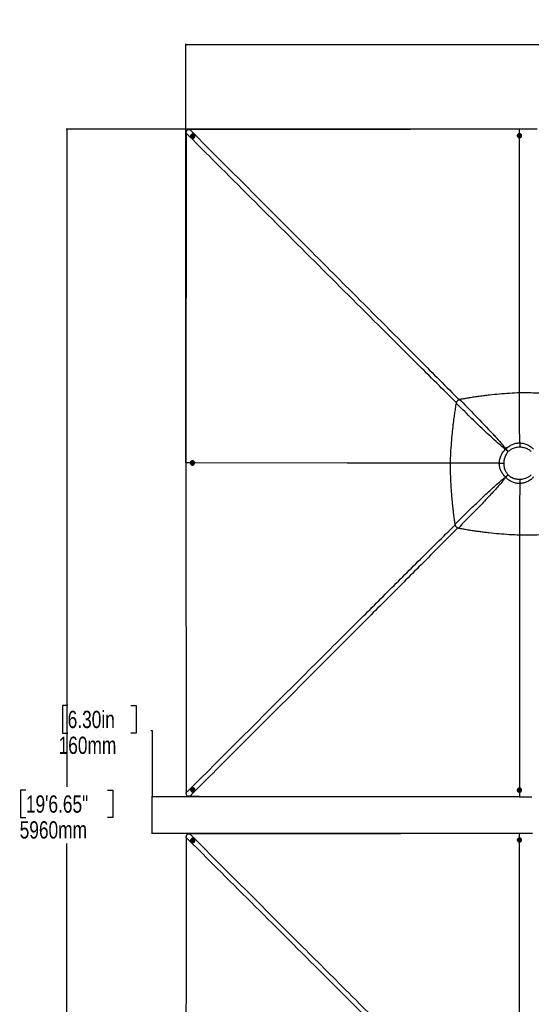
# Model space of a CAD drawing. Header units: millimetres. Extents: x 10 to 13239, y 20 to 10604.
# Tile 61 of 132: x 245 to 2469, y 6327 to 10604. Entities that reach past the tile are written whole.
import ezdxf

# ---------------------------------------------------------------- set-up
doc = ezdxf.new("R2010")
doc.units = ezdxf.units.MM
doc.layers.add('COMPONENT_GEOMETRY', color=7, linetype='Continuous')
doc.styles.add('SLDTEXTSTYLE0', font='TXT', dxfattribs={"width": 0.75})
doc.dimstyles.new('SLDDIMSTYLE0', dxfattribs={"dimtxt": 75, "dimasz": 3.302, "dimexe": 0, "dimexo": 0.0625, "dimgap": 18.75, "dimtad": 0, "dimtih": 1, "dimtoh": 1, "dimdec": 0, "dimrnd": 1e-09, "dimzin": 12, "dimdsep": 46, "dimtxsty": 'SLDTEXTSTYLE0', "dimsah": 1, "dimcen": 0.09, "dimadec": 0, "dimazin": 3, "dimtfac": 1, "dimtdec": 0, "dimtofl": 0, "dimtmove": 0, "dimatfit": 3, "dimfxl": 1, "dimfrac": 2, "dimtolj": 1, "dimtzin": 12, "dimarcsym": 0})
doc.dimstyles.new('SLDDIMSTYLE1', dxfattribs={"dimtxt": 75, "dimasz": 3.302, "dimexe": 0, "dimexo": 0.0625, "dimgap": 18.75, "dimtad": 0, "dimtih": 1, "dimtoh": 1, "dimdec": 1, "dimrnd": 1e-09, "dimzin": 12, "dimdsep": 46, "dimtxsty": 'SLDTEXTSTYLE0', "dimsah": 1, "dimcen": 0.09, "dimadec": 0, "dimazin": 3, "dimtfac": 1, "dimtdec": 1, "dimtofl": 0, "dimtmove": 0, "dimatfit": 3, "dimfxl": 1, "dimfrac": 2, "dimtolj": 1, "dimtzin": 12, "dimarcsym": 0})

# ---------------------------------------------------------------- blocks, each defined once
blk = doc.blocks.new('_D')
at = {"layer": 'COMPONENT_GEOMETRY', "color": 7}
for p, q in [((3769.6, 10604.5), (3746.7, 10604.5)), ((3746.7, 10604.5), (3746.7, 10485.4)), ((4125.1, 10604.5), (4148, 10604.5)), ((4148, 10604.5), (4148, 10485.4)), ((967.3, 8679.9), (967.3, 10499.6)), ((967.3, 10496.4), (3710.5, 10496.4)), ((3746.7, 10485.4), (3769.6, 10485.4)), ((4148, 10485.4), (4125.1, 10485.4)), ((6927.4, 10496.4), (4184.2, 10496.4)), ((6927.4, 8679.9), (6927.4, 10499.6))]:
    blk.add_line(p, q, dxfattribs=at)
for points in [[(967.3, 10496.4), (970.6, 10495.9), (970.6, 10496.9)], [(6927.4, 10496.4), (6924.1, 10496.9), (6924.1, 10495.9)]]:
    blk.add_solid(points, dxfattribs=at)
at = {"layer": 'COMPONENT_GEOMETRY', "color": 7, "char_height": 75, "attachment_point": 1, "style": 'SLDTEXTSTYLE0'}
for s, insert in [('19\'6.65"', (3769.6, 10582.1)), ('5960mm', (3742.8, 10469.9))]:
    blk.add_mtext(s, dxfattribs=dict(at, insert=insert))
blk = doc.blocks.new('_D_1')
at = {"layer": 'COMPONENT_GEOMETRY', "color": 7}
for p, q in [((2416.1, 10128.7), (446.7, 10128.7)), ((449.9, 10128.7), (449.9, 7271.9)), ((272.2, 7256.7), (249.3, 7256.7)), ((249.3, 7256.7), (249.3, 7137.6)), ((627.7, 7256.7), (650.5, 7256.7)), ((650.5, 7256.7), (650.5, 7137.6)), ((249.3, 7137.6), (272.2, 7137.6)), ((650.5, 7137.6), (627.7, 7137.6)), ((449.9, 4168.6), (449.9, 7025.4)), ((2416.1, 4168.6), (446.7, 4168.6))]:
    blk.add_line(p, q, dxfattribs=at)
for points in [[(449.9, 10128.7), (449.4, 10125.4), (450.4, 10125.4)], [(449.9, 4168.6), (450.4, 4171.9), (449.4, 4171.9)]]:
    blk.add_solid(points, dxfattribs=at)
at = {"layer": 'COMPONENT_GEOMETRY', "color": 7, "char_height": 75, "attachment_point": 1, "style": 'SLDTEXTSTYLE0'}
for s, insert in [('19\'6.65"', (272.2, 7234.3)), ('5960mm', (245.3, 7122.1))]:
    blk.add_mtext(s, dxfattribs=dict(at, insert=insert))
blk = doc.blocks.new('_D_2')
at = {"layer": 'COMPONENT_GEOMETRY', "color": 7}
for p, q in [((453.9, 7624.2), (431, 7624.2)), ((431, 7624.2), (431, 7505.2)), ((728.8, 7624.2), (751.6, 7624.2)), ((751.6, 7624.2), (751.6, 7505.2)), ((431, 7505.2), (453.9, 7505.2)), ((751.6, 7505.2), (728.8, 7505.2)), ((814.7, 7516.2), (821.1, 7516.2)), ((821.1, 7516.2), (821, 7228.6)), ((2416.1, 7228.6), (817.9, 7228.6)), ((821.1, 7068.6), (821, 7228.6)), ((2416.1, 7068.7), (817.9, 7068.6))]:
    blk.add_line(p, q, dxfattribs=at)
for points in [[(821, 7228.6), (820.5, 7225.3), (821.6, 7225.3)], [(821.1, 7068.6), (821.6, 7072), (820.5, 7072)]]:
    blk.add_solid(points, dxfattribs=at)
at = {"layer": 'COMPONENT_GEOMETRY', "color": 7, "char_height": 75, "attachment_point": 1, "style": 'SLDTEXTSTYLE0'}
for s, insert in [('6.30in', (453.9, 7601.9)), ('160mm', (414.5, 7489.6))]:
    blk.add_mtext(s, dxfattribs=dict(at, insert=insert))

msp = doc.modelspace()

# ---------------------------------------------------------------- linework, layer by layer
at = {"color": 7, "linetype": 'Continuous', "lineweight": 25}
for p, q in [((969.01, 10111.65), (969.07, 10116.3)), ((979.68, 10126.91), (984.33, 10126.98)), ((995.16, 10099.78), (996.48, 10100.9)), ((995.43, 10098.12), (995.16, 10099.78)), ((995.48, 10099.46), (995.16, 10099.78)), ((997.01, 10097.58), (995.43, 10098.12)), ((995.48, 10099.46), (996.14, 10100.02)), ((995.61, 10098.63), (995.48, 10099.46)), ((995.71, 10098.02), (995.61, 10098.63)), ((996.14, 10100.02), (996.8, 10100.58)), ((996.48, 10100.9), (998.06, 10100.37)), ((996.8, 10100.58), (996.48, 10100.9)), ((996.8, 10100.58), (997.59, 10100.32)), ((998.33, 10098.71), (997.01, 10097.58)), ((997.59, 10100.32), (998.1, 10100.14)), ((998.06, 10100.37), (998.33, 10098.71)), ((1000.67, 10102.04), (1000.59, 10102.12)), ((1004.31, 10104.97), (1003.95, 10105.33)), ((2407.96, 10100.4), (2407.96, 10099.75)), ((2412.62, 10100.53), (2412.61, 10100.38)), ((2415.64, 10101.57), (2416.63, 10102.89)), ((2416.38, 10100.13), (2415.64, 10101.57)), ((2415.83, 10101.21), (2416.13, 10101.62)), ((2416.13, 10101.62), (2416.62, 10102.28)), ((2418.11, 10100), (2416.38, 10100.13)), ((2416.62, 10102.28), (2416.63, 10102.89)), ((2416.62, 10102.28), (2417.49, 10102.21)), ((2416.63, 10102.89), (2418.35, 10102.76)), ((2417.36, 10108.87), (2417.34, 10128.66)), ((2417.35, 10128.66), (2417.34, 10128.66)), ((2417.49, 10102.21), (2418.35, 10102.15)), ((2419.09, 10101.31), (2418.11, 10100)), ((2418.35, 10102.76), (2419.09, 10101.31)), ((2418.35, 10102.15), (2418.35, 10102.76)), ((2418.35, 10102.15), (2418.72, 10101.43)), ((2418.72, 10101.43), (2418.91, 10101.07)), ((2422.11, 10100.35), (2422.11, 10100.5)), ((2426.76, 10099.69), (2426.76, 10100.34)), ((990.66, 10092.03), (991.02, 10091.67)), ((993.87, 10095.4), (993.95, 10095.32)), ((2418.19, 8983.5), (2418.19, 8983.5)), ((2358.58, 8739.26), (2356.85, 8737.53)), ((2368.01, 8728.08), (2368.18, 8728.25)), ((2418.45, 8766.03), (2418.45, 8766.03)), ((996.24, 8688.02), (995.59, 8688.02)), ((987.11, 8678.63), (967.33, 8678.64)), ((967.33, 8678.64), (967.33, 8678.64)), ((993.1, 8677.88), (993.23, 8679.6)), ((994.41, 8676.89), (993.1, 8677.88)), ((993.71, 8677.88), (993.1, 8677.88)), ((993.23, 8679.6), (994.67, 8680.34)), ((993.84, 8679.61), (993.23, 8679.6)), ((993.71, 8677.88), (993.78, 8678.74)), ((994.37, 8677.39), (993.71, 8677.88)), ((993.78, 8678.74), (993.84, 8679.61)), ((993.84, 8679.61), (994.56, 8679.98)), ((994.78, 8677.08), (994.37, 8677.39)), ((995.85, 8677.63), (994.41, 8676.89)), ((994.56, 8679.98), (994.92, 8680.16)), ((994.67, 8680.34), (995.98, 8679.36)), ((995.6, 8683.37), (995.45, 8683.37)), ((995.48, 8673.87), (995.63, 8673.87)), ((995.65, 8669.22), (996.3, 8669.22)), ((995.98, 8679.36), (995.85, 8677.63)), ((2329.93, 8677.7), (2329.93, 8677.7)), ((2357.56, 8617.49), (2358.18, 8616.88)), ((2368.02, 8627.03), (2367.96, 8627.09)), ((2418.48, 8589.69), (2418.48, 8589.68)), ((2418.19, 8366.29), (2418.17, 8366.28)), ((2418.19, 8366.28), (2418.19, 8366.29)), ((969.06, 7241.01), (969, 7245.65)), ((984.31, 7230.34), (979.68, 7230.4)), ((990.97, 7265.57), (990.62, 7265.21)), ((993.92, 7261.94), (993.85, 7261.86)), ((995.08, 7257.77), (995.62, 7259.35)), ((995.4, 7258.09), (995.08, 7257.77)), ((996.2, 7256.45), (995.08, 7257.77)), ((995.4, 7258.09), (995.67, 7258.88)), ((995.96, 7257.43), (995.4, 7258.09)), ((995.62, 7259.35), (997.28, 7259.62)), ((995.67, 7258.88), (995.84, 7259.39)), ((996.52, 7256.78), (995.96, 7257.43)), ((996.52, 7256.78), (996.2, 7256.45)), ((997.87, 7256.72), (996.2, 7256.45)), ((997.36, 7256.91), (996.52, 7256.78)), ((997.28, 7259.62), (998.4, 7258.3)), ((997.96, 7257.01), (997.36, 7256.91)), ((998.4, 7258.3), (997.87, 7256.72)), ((1000.61, 7255.19), (1000.68, 7255.27)), ((1003.99, 7252), (1004.35, 7252.36)), ((2407.96, 7257.5), (2407.96, 7256.85)), ((2412.61, 7256.86), (2412.61, 7256.71)), ((2415.64, 7255.92), (2416.63, 7257.23)), ((2416.38, 7254.48), (2415.64, 7255.92)), ((2416.01, 7255.82), (2415.83, 7256.17)), ((2416.38, 7255.1), (2416.01, 7255.82)), ((2416.38, 7255.1), (2416.38, 7254.48)), ((2417.24, 7255.03), (2416.38, 7255.1)), ((2418.11, 7254.35), (2416.38, 7254.48)), ((2416.63, 7257.23), (2418.35, 7257.1)), ((2418.1, 7254.97), (2417.24, 7255.03)), ((2418.6, 7255.62), (2418.1, 7254.97)), ((2418.1, 7254.97), (2418.11, 7254.35)), ((2419.09, 7255.66), (2418.11, 7254.35)), ((2418.35, 7257.1), (2419.09, 7255.66)), ((2418.9, 7256.03), (2418.6, 7255.62)), ((2422.11, 7256.74), (2422.11, 7256.89)), ((2426.76, 7256.91), (2426.76, 7257.55)), ((2417.36, 7228.62), (2417.34, 7228.62)), ((979.67, 7066.89), (984.29, 7066.95)), ((2417.36, 7048.9), (2417.34, 7068.67)), ((969, 7051.65), (969.06, 7056.27)), ((990.62, 7032.08), (990.97, 7031.71)), ((993.85, 7035.42), (993.92, 7035.34)), ((995.16, 7039.79), (996.47, 7040.91)), ((995.42, 7038.13), (995.16, 7039.79)), ((995.48, 7039.46), (995.16, 7039.79)), ((997.01, 7037.59), (995.42, 7038.13)), ((995.48, 7039.46), (996.13, 7040.02)), ((995.61, 7038.63), (995.48, 7039.46)), ((995.71, 7038.03), (995.61, 7038.63)), ((996.13, 7040.02), (996.79, 7040.59)), ((996.47, 7040.91), (998.06, 7040.38)), ((996.79, 7040.59), (996.47, 7040.91)), ((996.79, 7040.59), (997.58, 7040.32)), ((998.32, 7038.72), (997.01, 7037.59)), ((997.58, 7040.32), (998.09, 7040.15)), ((998.06, 7040.38), (998.32, 7038.72)), ((1000.68, 7042.02), (1000.61, 7042.1)), ((1004.35, 7044.92), (1003.99, 7045.29)), ((2407.96, 7040.44), (2407.96, 7039.78)), ((2412.61, 7040.57), (2412.61, 7040.42)), ((2415.64, 7041.62), (2416.62, 7042.93)), ((2416.38, 7040.18), (2415.64, 7041.62)), ((2415.83, 7041.26), (2416.13, 7041.66)), ((2416.13, 7041.66), (2416.62, 7042.32)), ((2418.11, 7040.05), (2416.38, 7040.18)), ((2416.62, 7042.93), (2418.35, 7042.8)), ((2416.62, 7042.32), (2416.62, 7042.93)), ((2416.62, 7042.32), (2417.48, 7042.25)), ((2417.48, 7042.25), (2418.35, 7042.19)), ((2419.09, 7041.36), (2418.11, 7040.05)), ((2418.35, 7042.8), (2419.09, 7041.36)), ((2418.35, 7042.19), (2418.35, 7042.8)), ((2418.35, 7042.19), (2418.72, 7041.47)), ((2418.72, 7041.47), (2418.9, 7041.11)), ((2422.11, 7040.39), (2422.11, 7040.54)), ((2426.76, 7039.73), (2426.76, 7040.38))]:
    msp.add_line(p, q, dxfattribs=at)
at = {"color": 8, "linetype": 'Continuous', "lineweight": 25}
msp.add_line((2417.36, 7248.38), (2417.34, 7228.62), dxfattribs=at)
at = {"color": 7, "linetype": 'Continuous', "lineweight": 25, "flags": 128}
for points in [[(969.01, 10111.65), (968.96, 10071.13), (968.92, 10029.11), (968.87, 9987.08), (968.82, 9945.06), (968.77, 9903.04), (968.73, 9861.01), (968.68, 9818.99), (968.63, 9776.96), (968.58, 9734.94), (968.53, 9692.91), (968.48, 9650.89), (968.44, 9608.87), (968.34, 9524.82), (968.29, 9482.79), (968.24, 9440.77), (968.19, 9398.74), (968.18, 9388.24), (968.15, 9358.03), (968.11, 9327.83), (968.07, 9297.62), (968, 9237.21), (967.97, 9207.01), (967.9, 9146.6), (967.86, 9116.39), (967.79, 9055.98), (967.75, 9025.78), (967.68, 8965.37), (967.61, 8904.96), (967.33, 8678.64)], [(2417.34, 10128.66), (2406.84, 10128.65), (2364.81, 10128.6), (2322.79, 10128.54), (2280.76, 10128.49), (2196.72, 10128.39), (2154.69, 10128.34), (2112.67, 10128.29), (2070.64, 10128.24), (2028.62, 10128.19), (1986.59, 10128.14), (1944.57, 10128.09), (1902.55, 10128.04), (1860.52, 10127.99), (1818.5, 10127.94), (1776.47, 10127.89), (1734.45, 10127.84), (1692.43, 10127.79), (1650.4, 10127.74), (1608.38, 10127.69), (1566.35, 10127.64), (1524.33, 10127.59), (1482.3, 10127.54), (1398.26, 10127.45), (1356.23, 10127.4), (1314.21, 10127.35), (1272.18, 10127.3), (1230.16, 10127.26), (1188.14, 10127.21), (1146.11, 10127.16), (1104.09, 10127.11), (1062.06, 10127.06), (1023.2, 10127.02), (984.33, 10126.98)], [(1002.26, 10106.64), (1000.65, 10107.39), (998.92, 10107.8), (997.12, 10107.86), (995.33, 10107.57), (993.61, 10106.94), (992.04, 10105.99), (990.67, 10104.75), (989.55, 10103.29), (988.74, 10101.65), (988.25, 10099.89), (988.11, 10098.09), (988.32, 10096.31), (988.88, 10094.62), (989.76, 10093.09), (990.94, 10091.77), (992.35, 10090.72), (993.96, 10089.97), (995.7, 10089.56), (997.49, 10089.5), (999.29, 10089.79), (1001, 10090.42), (1002.57, 10091.37), (1003.94, 10092.6), (1005.06, 10094.07), (1005.88, 10095.71), (1006.37, 10097.47), (1006.51, 10099.27), (1006.29, 10101.05), (1005.73, 10102.74), (1004.85, 10104.27), (1003.68, 10105.59), (1002.26, 10106.64)], [(994.3, 10102.23), (993.43, 10101.27), (992.85, 10100.13), (992.59, 10098.88), (992.68, 10097.62), (993.1, 10096.44), (993.83, 10095.44), (994.81, 10094.69), (995.97, 10094.23), (997.22, 10094.11), (998.48, 10094.34), (999.64, 10094.89), (1000.62, 10095.73), (1001.35, 10096.8), (1001.78, 10098.01), (1001.87, 10099.27), (1001.61, 10100.5), (1001.03, 10101.6), (1000.17, 10102.49), (999.09, 10103.1), (997.87, 10103.39), (996.6, 10103.33), (995.38, 10102.94), (994.3, 10102.23)], [(995.28, 10100.98), (994.7, 10100.26), (994.43, 10099.38), (994.52, 10098.48), (994.94, 10097.7), (995.64, 10097.15), (996.5, 10096.92), (997.41, 10097.05), (998.21, 10097.5), (998.79, 10098.23), (999.06, 10099.1), (998.97, 10100), (998.55, 10100.79), (997.85, 10101.33), (996.98, 10101.56), (996.08, 10101.44), (995.28, 10100.98)], [(2426.43, 10102.66), (2425.77, 10104.24), (2424.79, 10105.68), (2423.52, 10106.91), (2422.01, 10107.89), (2420.33, 10108.58), (2418.53, 10108.95), (2416.69, 10109), (2414.88, 10108.71), (2413.15, 10108.11), (2411.6, 10107.2), (2410.26, 10106.04), (2409.19, 10104.65), (2408.44, 10103.1), (2408.04, 10101.45), (2407.99, 10099.75), (2408.3, 10098.08), (2408.96, 10096.5), (2409.94, 10095.06), (2411.21, 10093.83), (2412.71, 10092.85), (2414.4, 10092.16), (2416.2, 10091.79), (2418.04, 10091.74), (2419.85, 10092.02), (2421.57, 10092.63), (2423.13, 10093.54), (2424.47, 10094.7), (2425.53, 10096.09), (2426.28, 10097.63), (2426.69, 10099.29), (2426.74, 10100.98), (2426.43, 10102.66)], [(2417.75, 10104.88), (2416.46, 10104.81), (2415.23, 10104.43), (2414.17, 10103.75), (2413.34, 10102.84), (2412.81, 10101.75), (2412.62, 10100.58), (2412.78, 10099.39), (2413.28, 10098.3), (2414.08, 10097.36), (2415.13, 10096.66), (2416.34, 10096.25), (2417.63, 10096.15), (2418.9, 10096.38), (2420.05, 10096.91), (2421.01, 10097.71), (2421.7, 10098.72), (2422.06, 10099.87), (2422.08, 10101.06), (2421.75, 10102.21), (2421.09, 10103.23), (2420.15, 10104.06), (2419.01, 10104.62), (2417.75, 10104.88)], [(2417.56, 10103.62), (2416.64, 10103.53), (2415.83, 10103.11), (2415.25, 10102.44), (2415, 10101.62), (2415.11, 10100.78), (2415.56, 10100.03), (2416.28, 10099.5), (2417.18, 10099.27), (2418.1, 10099.36), (2418.91, 10099.78), (2419.48, 10100.45), (2419.74, 10101.27), (2419.63, 10102.11), (2419.18, 10102.86), (2418.45, 10103.39), (2417.56, 10103.62)], [(2495.1, 10128.57), (2417.35, 10128.66)], [(2418.15, 8983.5), (2418.13, 8999.52), (2417.84, 9426.93), (2417.37, 10085.91), (2417.37, 10091.19)], [(2368.01, 8728.08), (2366.6, 8729.28), (2365.18, 8730.48), (2363.77, 8731.67), (2362.37, 8732.86), (2360.97, 8734.04), (2359.58, 8735.21), (2358.21, 8736.38), (2356.85, 8737.53)], [(2358.58, 8739.26), (2359.75, 8737.92), (2360.93, 8736.57), (2362.13, 8735.2), (2363.33, 8733.82), (2364.54, 8732.44), (2365.75, 8731.04), (2366.96, 8729.65), (2368.18, 8728.25)], [(993.33, 8687.69), (991.75, 8687.03), (990.31, 8686.05), (989.08, 8684.78), (988.1, 8683.28), (987.41, 8681.6), (987.03, 8679.8), (986.99, 8677.96), (987.27, 8676.14), (987.88, 8674.42), (988.78, 8672.86), (989.95, 8671.52), (991.33, 8670.46), (992.88, 8669.71), (994.54, 8669.3), (996.23, 8669.25), (997.9, 8669.55), (999.49, 8670.21), (1000.92, 8671.19), (1002.15, 8672.46), (1003.13, 8673.96), (1003.83, 8675.65), (1004.2, 8677.44), (1004.25, 8679.28), (1003.96, 8681.1), (1003.35, 8682.82), (1002.45, 8684.38), (1001.28, 8685.72), (999.9, 8686.79), (998.35, 8687.54), (996.7, 8687.95), (995, 8688), (993.33, 8687.69)], [(996.33, 8669.22), (996.92, 8669.25), (998.59, 8669.56), (1000.17, 8670.21), (1001.61, 8671.2), (1002.84, 8672.46), (1003.82, 8673.97), (1004.51, 8675.65), (1004.88, 8677.44), (1004.93, 8679.29), (1004.64, 8681.1), (1004.04, 8682.82), (1003.13, 8684.38), (1001.97, 8685.72), (1000.58, 8686.79), (999.04, 8687.54), (997.38, 8687.95), (996.27, 8688.02)], [(991.11, 8679.01), (991.18, 8677.72), (991.56, 8676.49), (992.23, 8675.43), (993.15, 8674.6), (994.23, 8674.07), (995.41, 8673.87), (996.59, 8674.03), (997.69, 8674.53), (998.62, 8675.33), (999.32, 8676.38), (999.74, 8677.59), (999.83, 8678.88), (999.61, 8680.15), (999.07, 8681.31), (998.27, 8682.26), (997.26, 8682.95), (996.12, 8683.32), (994.93, 8683.34), (993.78, 8683), (992.75, 8682.35), (991.93, 8681.41), (991.37, 8680.27), (991.11, 8679.01)], [(992.36, 8678.81), (992.46, 8677.89), (992.87, 8677.08), (993.54, 8676.51), (994.36, 8676.25), (995.21, 8676.36), (995.96, 8676.81), (996.49, 8677.53), (996.72, 8678.42), (996.62, 8679.34), (996.21, 8680.15), (995.54, 8680.73), (994.72, 8680.99), (993.87, 8680.88), (993.13, 8680.43), (992.6, 8679.7), (992.36, 8678.81)], [(2115.95, 8677.84), (1669.1, 8678.15), (1010.13, 8678.61), (1004.86, 8678.62)], [(2357.56, 8617.49), (2358.83, 8618.66), (2360.11, 8619.84), (2361.41, 8621.03), (2362.71, 8622.23), (2364.01, 8623.44), (2365.33, 8624.65), (2366.64, 8625.87), (2367.96, 8627.09)], [(2368.02, 8627.03), (2366.77, 8625.74), (2365.53, 8624.45), (2364.28, 8623.17), (2363.05, 8621.89), (2361.82, 8620.62), (2360.59, 8619.36), (2359.38, 8618.11), (2358.18, 8616.88)], [(984.31, 7230.34), (993.33, 7230.33), (1003.84, 7230.32), (1024.85, 7230.29), (1066.87, 7230.24), (1108.9, 7230.2), (1150.92, 7230.15), (1192.95, 7230.1), (1234.97, 7230.05), (1277, 7230), (1319.02, 7229.95), (1361.05, 7229.9), (1403.07, 7229.85), (1445.09, 7229.8), (1487.12, 7229.75), (1571.17, 7229.65), (1613.19, 7229.6), (1655.22, 7229.55), (1697.24, 7229.5), (1707.75, 7229.49), (1737.95, 7229.45), (1768.16, 7229.42), (1798.36, 7229.38), (1858.77, 7229.31), (1888.98, 7229.27), (1949.39, 7229.2), (1979.59, 7229.16), (2040, 7229.09), (2070.21, 7229.05), (2130.62, 7228.98), (2191.03, 7228.9), (2417.34, 7228.62)], [(989.34, 7263.56), (988.6, 7261.95), (988.18, 7260.22), (988.12, 7258.42), (988.41, 7256.63), (989.05, 7254.92), (990, 7253.34), (991.23, 7251.97), (992.69, 7250.86), (994.34, 7250.04), (996.09, 7249.55), (997.9, 7249.41), (999.67, 7249.62), (1001.36, 7250.18), (1002.9, 7251.06), (1004.21, 7252.23), (1005.27, 7253.65), (1006.01, 7255.25), (1006.42, 7256.99), (1006.49, 7258.79), (1006.19, 7260.58), (1005.56, 7262.29), (1004.61, 7263.86), (1003.38, 7265.23), (1001.91, 7266.35), (1000.27, 7267.17), (998.52, 7267.66), (996.71, 7267.8), (994.93, 7267.59), (993.24, 7267.03), (991.71, 7266.15), (990.39, 7264.98), (989.34, 7263.56)], [(993.75, 7255.6), (994.71, 7254.73), (995.86, 7254.15), (997.11, 7253.89), (998.37, 7253.97), (999.54, 7254.4), (1000.54, 7255.12), (1001.3, 7256.1), (1001.75, 7257.26), (1001.87, 7258.52), (1001.65, 7259.77), (1001.09, 7260.93), (1000.25, 7261.92), (999.19, 7262.65), (997.98, 7263.07), (996.71, 7263.16), (995.48, 7262.91), (994.39, 7262.33), (993.5, 7261.46), (992.89, 7260.38), (992.6, 7259.17), (992.65, 7257.9), (993.05, 7256.68), (993.75, 7255.6)], [(995, 7256.57), (995.72, 7255.99), (996.6, 7255.72), (997.5, 7255.81), (998.28, 7256.23), (998.83, 7256.93), (999.06, 7257.79), (998.94, 7258.69), (998.48, 7259.5), (997.76, 7260.08), (996.88, 7260.34), (995.98, 7260.26), (995.2, 7259.84), (994.65, 7259.14), (994.42, 7258.27), (994.54, 7257.37), (995, 7256.57)], [(2426.76, 7257.59), (2426.74, 7258.18), (2426.43, 7259.85), (2425.77, 7261.43), (2424.79, 7262.86), (2423.52, 7264.09), (2422.02, 7265.07), (2420.34, 7265.76), (2418.54, 7266.14), (2416.7, 7266.18), (2414.88, 7265.9), (2413.16, 7265.29), (2411.6, 7264.39), (2410.26, 7263.23), (2409.2, 7261.84), (2408.44, 7260.3), (2408.03, 7258.64), (2407.96, 7257.53)], [(2408.29, 7254.59), (2408.95, 7253.01), (2409.93, 7251.58), (2411.2, 7250.35), (2412.7, 7249.37), (2414.39, 7248.68), (2416.18, 7248.3), (2418.02, 7248.26), (2419.84, 7248.54), (2421.56, 7249.15), (2423.12, 7250.05), (2424.46, 7251.21), (2425.53, 7252.6), (2426.28, 7254.14), (2426.69, 7255.8), (2426.74, 7257.49), (2426.43, 7259.16), (2425.77, 7260.74), (2424.79, 7262.18), (2423.52, 7263.41), (2422.02, 7264.38), (2420.34, 7265.08), (2418.54, 7265.45), (2416.7, 7265.5), (2414.88, 7265.21), (2413.16, 7264.61), (2411.6, 7263.7), (2410.26, 7262.54), (2409.2, 7261.15), (2408.45, 7259.61), (2408.04, 7257.96), (2407.99, 7256.26), (2408.29, 7254.59)], [(2416.97, 7252.37), (2418.26, 7252.44), (2419.49, 7252.82), (2420.56, 7253.5), (2421.39, 7254.41), (2421.92, 7255.49), (2422.11, 7256.67), (2421.95, 7257.85), (2421.45, 7258.95), (2420.65, 7259.88), (2419.61, 7260.58), (2418.39, 7260.99), (2417.1, 7261.09), (2415.83, 7260.86), (2414.68, 7260.33), (2413.72, 7259.53), (2413.03, 7258.52), (2412.67, 7257.38), (2412.65, 7256.19), (2412.98, 7255.04), (2413.64, 7254.02), (2414.57, 7253.19), (2415.71, 7252.63), (2416.97, 7252.37)], [(2417.17, 7253.62), (2418.09, 7253.72), (2418.9, 7254.13), (2419.48, 7254.8), (2419.73, 7255.62), (2419.63, 7256.46), (2419.18, 7257.21), (2418.45, 7257.74), (2417.56, 7257.97), (2416.64, 7257.87), (2415.83, 7257.46), (2415.25, 7256.79), (2415, 7255.97), (2415.1, 7255.13), (2415.55, 7254.38), (2416.28, 7253.85), (2417.17, 7253.62)], [(2417.36, 7228.62), (2428.07, 7228.62), (2470.9, 7228.65)], [(2417.34, 7068.67), (2406.84, 7068.66), (2364.82, 7068.61), (2322.79, 7068.55), (2280.77, 7068.5), (2196.72, 7068.4), (2154.7, 7068.35), (2112.67, 7068.29), (2070.65, 7068.24), (2028.63, 7068.19), (1986.6, 7068.14), (1944.58, 7068.09), (1902.56, 7068.04), (1860.53, 7067.99), (1818.51, 7067.94), (1776.48, 7067.88), (1734.46, 7067.83), (1692.44, 7067.78), (1650.41, 7067.73), (1608.39, 7067.68), (1566.37, 7067.63), (1524.34, 7067.58), (1482.32, 7067.53), (1398.27, 7067.43), (1356.25, 7067.38), (1314.22, 7067.34), (1272.2, 7067.29), (1230.18, 7067.24), (1188.15, 7067.19), (1146.13, 7067.14), (1104.1, 7067.09), (1062.08, 7067.04), (1023.18, 7067), (984.29, 7066.95)], [(2474.69, 7068.64), (2417.36, 7068.67)], [(969, 7051.65), (968.98, 7041.15), (968.94, 6999.12), (968.89, 6957.1), (968.84, 6915.08), (968.79, 6873.05), (968.75, 6831.03), (968.7, 6789), (968.65, 6746.98), (968.6, 6704.96), (968.56, 6662.93), (968.51, 6620.91), (968.46, 6578.89), (968.41, 6536.86), (968.36, 6494.84), (968.32, 6452.82), (968.27, 6410.79), (968.22, 6368.77), (968.12, 6284.72)], [(1002.26, 7046.64), (1000.65, 7047.39), (998.91, 7047.8), (997.12, 7047.86), (995.33, 7047.56), (993.61, 7046.93), (992.04, 7045.98), (990.67, 7044.75), (989.55, 7043.28), (988.73, 7041.64), (988.25, 7039.89), (988.11, 7038.08), (988.32, 7036.31), (988.88, 7034.62), (989.76, 7033.09), (990.93, 7031.77), (992.35, 7030.72), (993.96, 7029.97), (995.69, 7029.56), (997.49, 7029.5), (999.28, 7029.8), (1001, 7030.43), (1002.57, 7031.38), (1003.94, 7032.61), (1005.06, 7034.08), (1005.87, 7035.72), (1006.36, 7037.47), (1006.5, 7039.28), (1006.29, 7041.06), (1005.73, 7042.74), (1004.85, 7044.27), (1003.68, 7045.59), (1002.26, 7046.64)], [(994.3, 7042.23), (993.43, 7041.27), (992.85, 7040.12), (992.59, 7038.87), (992.67, 7037.62), (993.1, 7036.44), (993.83, 7035.44), (994.81, 7034.69), (995.97, 7034.23), (997.22, 7034.12), (998.48, 7034.34), (999.64, 7034.9), (1000.62, 7035.74), (1001.35, 7036.8), (1001.78, 7038.01), (1001.86, 7039.28), (1001.61, 7040.5), (1001.03, 7041.6), (1000.16, 7042.49), (999.08, 7043.1), (997.86, 7043.39), (996.6, 7043.33), (995.38, 7042.94), (994.3, 7042.23)], [(995.28, 7040.99), (994.7, 7040.27), (994.43, 7039.39), (994.51, 7038.49), (994.94, 7037.71), (995.63, 7037.16), (996.5, 7036.93), (997.4, 7037.06), (998.21, 7037.51), (998.78, 7038.24), (999.05, 7039.11), (998.97, 7040.01), (998.55, 7040.79), (997.85, 7041.34), (996.98, 7041.57), (996.08, 7041.45), (995.28, 7040.99)], [(2426.43, 7042.69), (2425.77, 7044.27), (2424.78, 7045.71), (2423.52, 7046.94), (2422.01, 7047.92), (2420.33, 7048.61), (2418.53, 7048.98), (2416.69, 7049.03), (2414.87, 7048.74), (2413.15, 7048.14), (2411.59, 7047.23), (2410.26, 7046.07), (2409.19, 7044.69), (2408.44, 7043.14), (2408.03, 7041.49), (2407.99, 7039.79), (2408.3, 7038.12), (2408.96, 7036.54), (2409.94, 7035.11), (2411.21, 7033.88), (2412.71, 7032.9), (2414.4, 7032.21), (2416.19, 7031.83), (2418.03, 7031.79), (2419.85, 7032.07), (2421.57, 7032.68), (2423.13, 7033.58), (2424.47, 7034.75), (2425.53, 7036.13), (2426.28, 7037.68), (2426.69, 7039.33), (2426.74, 7041.02), (2426.43, 7042.69)], [(2417.75, 7044.91), (2416.46, 7044.85), (2415.23, 7044.46), (2414.16, 7043.79), (2413.34, 7042.88), (2412.81, 7041.79), (2412.61, 7040.62), (2412.77, 7039.44), (2413.27, 7038.34), (2414.08, 7037.41), (2415.12, 7036.71), (2416.34, 7036.29), (2417.63, 7036.2), (2418.9, 7036.42), (2420.05, 7036.96), (2421.01, 7037.76), (2421.69, 7038.76), (2422.06, 7039.91), (2422.08, 7041.1), (2421.74, 7042.24), (2421.08, 7043.27), (2420.15, 7044.09), (2419.01, 7044.65), (2417.75, 7044.91)], [(2417.56, 7043.67), (2416.64, 7043.57), (2415.83, 7043.15), (2415.25, 7042.49), (2415, 7041.67), (2415.1, 7040.82), (2415.56, 7040.08), (2416.28, 7039.55), (2417.17, 7039.31), (2418.09, 7039.41), (2418.9, 7039.83), (2419.48, 7040.49), (2419.73, 7041.31), (2419.63, 7042.16), (2419.18, 7042.9), (2418.45, 7043.43), (2417.56, 7043.67)], [(2418.07, 5934.62), (2418.02, 6017.41), (2417.79, 6367.87), (2417.52, 6794.76), (2417.37, 7031.24)]]:
    msp.add_lwpolyline(points, dxfattribs=at)
at = {"color": 8, "linetype": 'Continuous', "lineweight": 25, "flags": 128}
msp.add_lwpolyline([(2418.16, 8366.28), (2418.07, 8239.27), (2417.83, 7909.85), (2417.54, 7498.08), (2417.37, 7266.12)], dxfattribs=at)
at = {"color": 7, "linetype": 'Continuous', "lineweight": 25}
for centre, radius, start, end in [((997.45, 10098.54), 9.41, 226.89966, 43.10034), ((997.19, 10098.8), 4.75, 226.97967, 43.02033), ((997.12, 10098.86), 1.52, 130.14041, 188.59876), ((996.99, 10098.85), 1.4, 189.01573, 219.92703), ((997.12, 10098.89), 1.5, 71.9418, 131.03756), ((997.15, 10099.01), 1.38, 45.20155, 71.39686), ((2417.37, 10100.68), 4.76, 183.5553, 356.08272), ((2417.18, 10100.83), 1.32, 142.84748, 168.46746), ((2417.35, 10100.67), 1.55, 85.01965, 142.06031), ((2417.4, 10100.71), 1.5, 28.41626, 86.62515), ((2417.57, 10100.83), 1.29, 7.37787, 27.36995), ((995.32, 8678.61), 1.55, 175.03048, 232.03721), ((995.27, 8678.66), 1.5, 118.37071, 176.64231), ((995.16, 8678.44), 1.32, 232.88313, 258.62478), ((995.16, 8678.82), 1.3, 97.57617, 117.27076), ((995.31, 8678.62), 4.76, 273.91894, 86.44303), ((997.44, 7258.74), 9.41, 317.28, 133.43355), ((997.19, 7258.49), 4.75, 317.36328, 133.35282), ((997.09, 7258.42), 1.5, 161.91888, 221.06991), ((996.97, 7258.44), 1.38, 135.45355, 161.3989), ((997.13, 7258.42), 1.53, 220.14583, 278.55069), ((995.91, 7260.99), 4.33, 289.52586, 299.4305), ((2417.36, 7256.56), 4.76, 3.97052, 176.39044), ((2417.15, 7256.41), 1.29, 187.73413, 207.32914), ((2417.33, 7256.53), 1.5, 208.41306, 266.64861), ((2417.37, 7256.58), 1.55, 265.03145, 321.98833), ((2417.55, 7256.42), 1.31, 322.76334, 348.52337), ((997.44, 7038.54), 9.41, 226.56665, 42.7198), ((997.19, 7038.8), 4.75, 226.64625, 42.63765), ((997.12, 7038.86), 1.52, 130.13803, 188.5812), ((996.99, 7038.85), 1.4, 189.03157, 219.61762), ((997.12, 7038.89), 1.5, 71.96619, 131.06336), ((997.14, 7039.01), 1.38, 45.22854, 71.42944), ((2417.36, 7040.72), 4.76, 183.60788, 356.03117), ((2417.18, 7040.86), 1.32, 142.87042, 168.24167), ((2417.35, 7040.71), 1.55, 85.02177, 142.01548), ((2417.4, 7040.75), 1.5, 28.45441, 86.64981), ((2417.57, 7040.87), 1.29, 7.5543, 27.37914)]:
    msp.add_arc(centre, radius, start, end, dxfattribs=at)
at = {"color": 8, "linetype": 'Continuous', "lineweight": 25}
for points, knots in [([(2142.79, 8941.12), (2114.46, 8969.14), (2056.66, 9026.27), (1900.43, 9181.61), (1575.69, 9505.42), (1242.75, 9838.09), (1007.74, 10072.95), (969.47, 10111.19), (969.01, 10111.65)], [0, 0, 0, 0, 0.07215335, 0.14716663, 0.39880772, 0.9021042, 0.99882455, 1, 1, 1, 1]), ([(984.33, 10126.98), (984.79, 10126.52), (1148.55, 9962.68), (1383.41, 9727.67), (1715.96, 9394.64), (1914.41, 9195.64), (2069.73, 9039.46), (2126.83, 8981.7), (2154.83, 8953.38)], [0, 0, 0, 0, 0.0011756, 0.4191921, 0.6012517, 0.8529176, 0.9278764, 1, 1, 1, 1]), ([(969, 7245.65), (969.46, 7246.11), (1133.47, 7409.81), (1368.2, 7644.06), (1653.06, 7928.06), (1824.83, 8099.2), (1953.26, 8226.91), (2057.44, 8330.31), (2111.16, 8383.32), (2137.45, 8409.27)], [0, 0, 0, 0, 0.001181, 0.4214955, 0.6032047, 0.7329044, 0.8626041, 0.9327543, 1, 1, 1, 1]), ([(2149.18, 8396.9), (2123.24, 8370.69), (2070.26, 8317.15), (1966.83, 8213.22), (1839.01, 8085.02), (1536.68, 7782.38), (1252.15, 7498.01), (1017.59, 7263.59), (984.77, 7230.8), (984.31, 7230.34)], [0, 0, 0, 0, 0.0671482, 0.1371521, 0.2668883, 0.3966247, 0.9155846, 0.9988185, 1, 1, 1, 1]), ([(984.29, 7066.95), (984.75, 7066.49), (1148.41, 6902.95), (1383.27, 6668.26), (1715.57, 6335.91), (1912.02, 6139.18), (2063.36, 5987.19), (2116.77, 5933.28), (2142.91, 5906.89)], [0, 0, 0, 0, 0.0011883, 0.4232836, 0.6074368, 0.8610751, 0.9320015, 1, 1, 1, 1]), ([(2130.93, 5894.26), (2104.46, 5920.41), (2050.37, 5973.86), (1898.07, 6125.11), (1575.9, 6445.98), (1243.2, 6777.97), (1008.2, 7012.52), (969.45, 7051.19), (969, 7051.65)], [0, 0, 0, 0, 0.0681014, 0.1391744, 0.3927392, 0.8998837, 0.9988123, 1, 1, 1, 1])]:
    msp.add_open_spline(points, degree=3, knots=knots, dxfattribs=at)
at = {"color": 7, "linetype": 'Continuous', "lineweight": 25}
for points, knots in [([(979.68, 10126.91), (979.02, 10126.87), (977.69, 10126.77), (975.77, 10126.21), (973.99, 10125.33), (972, 10123.83), (970.18, 10121.43), (969.23, 10118.63), (969.11, 10116.89), (969.07, 10116.3)], [0, 0, 0, 0, 0.1201165, 0.2401676, 0.3583241, 0.4764323, 0.6867803, 0.8929908, 1, 1, 1, 1]), ([(2418.19, 8983.5), (2403.53, 8982.75), (2374.28, 8981.26), (2330.67, 8977.86), (2294.21, 8974.24), (2264.91, 8970.79), (2242.71, 8967.91), (2220.87, 8964.81), (2199.4, 8961.5), (2178.31, 8958.03), (2164.4, 8955.55), (2157.5, 8954.32)], [0, 0, 0, 0, 0.1677752, 0.3345951, 0.4999217, 0.5863858, 0.671688, 0.7557548, 0.838527, 0.9199564, 1, 1, 1, 1]), ([(2418.45, 8766.03), (2418.43, 8773.36), (2418.35, 8809.6), (2418.28, 8882.09), (2418.22, 8947.25), (2418.19, 8983.5)], [0, 0, 0, 0, 0.1010202, 0.4999925, 1, 1, 1, 1]), ([(2690.19, 8965.86), (2685.57, 8966.41), (2676.73, 8967.46), (2664.06, 8968.89), (2652.59, 8970.14), (2643.4, 8971.11), (2636.25, 8971.83), (2630.91, 8972.37), (2625.82, 8972.86), (2620.1, 8973.41), (2612.96, 8974.07), (2604.56, 8974.82), (2595.69, 8975.58), (2587.03, 8976.3), (2578.58, 8976.96), (2570.35, 8977.57), (2562.34, 8978.15), (2545.34, 8979.3), (2519.51, 8980.8), (2485.03, 8982.26), (2451.34, 8983.2), (2429.15, 8983.4), (2418.19, 8983.5)], [0, 0, 0, 0, 0.0511567, 0.0979328, 0.1402737, 0.1781276, 0.1996061, 0.2192866, 0.2371616, 0.2558194, 0.282561, 0.3159834, 0.3486286, 0.3804871, 0.4115521, 0.441817, 0.471277, 0.499959, 0.6292543, 0.7558506, 0.8794998, 1, 1, 1, 1]), ([(2157.5, 8954.32), (2156.57, 8954.02), (2154.75, 8953.43), (2152.13, 8952.15), (2149.68, 8950.55), (2147.46, 8948.59), (2145.53, 8946.33), (2143.98, 8943.85), (2142.74, 8941.2), (2142.18, 8939.37), (2141.9, 8938.43)], [0, 0, 0, 0, 0.1255924, 0.2458594, 0.3738105, 0.4995642, 0.6255125, 0.7540304, 0.8742673, 1, 1, 1, 1]), ([(2157.5, 8954.32), (2177.15, 8934.28), (2206.63, 8904.22), (2245.68, 8863.94), (2274.62, 8833.75), (2298.39, 8808.5), (2317.02, 8788.24), (2331.03, 8772.56), (2345.06, 8756.39), (2354.08, 8744.97), (2358.58, 8739.26)], [0, 0, 0, 0, 0.2856028, 0.4284115, 0.5712197, 0.7115301, 0.7817041, 0.8518771, 0.9259056, 1, 1, 1, 1]), ([(2141.9, 8938.43), (2140.66, 8930.82), (2138.16, 8915.39), (2134.68, 8891.9), (2132.06, 8872.79), (2130.19, 8858.27), (2128.99, 8848.51), (2127.83, 8838.66), (2126.7, 8828.71), (2125.62, 8818.67), (2123.46, 8797.64), (2120.61, 8765.41), (2117.65, 8721.83), (2116.44, 8692.55), (2115.84, 8677.83)], [0, 0, 0, 0, 0.0882628, 0.1788893, 0.2718562, 0.3090117, 0.3465189, 0.3843743, 0.4225752, 0.4611172, 0.4999797, 0.6645749, 0.8314117, 1, 1, 1, 1]), ([(2356.85, 8737.53), (2356.09, 8738.11), (2349.94, 8742.83), (2338.65, 8752), (2317.97, 8769.87), (2292.57, 8792.95), (2252.18, 8831.07), (2201.91, 8879.51), (2161.9, 8918.79), (2141.9, 8938.43)], [0, 0, 0, 0, 0.0097088, 0.0789714, 0.1482447, 0.2886622, 0.4290905, 0.7145422, 1, 1, 1, 1]), ([(2329.93, 8677.7), (2329.97, 8678.99), (2330.13, 8683.37), (2331.12, 8690.8), (2333.3, 8699.82), (2336.62, 8708.98), (2341.22, 8718.08), (2346.51, 8725.98), (2351.78, 8732.44), (2355.16, 8735.83), (2356.85, 8737.53)], [0, 0, 0, 0, 0.0575694, 0.1950798, 0.3330376, 0.4705744, 0.6286585, 0.7867645, 0.8933805, 1, 1, 1, 1]), ([(2368.01, 8728.08), (2366.77, 8726.54), (2364.28, 8723.46), (2360.5, 8717.71), (2356.82, 8710.82), (2353.72, 8703.05), (2351.5, 8695.37), (2350.04, 8687.89), (2349.37, 8681.84), (2349.23, 8678.31), (2349.19, 8677.31)], [0, 0, 0, 0, 0.1076831, 0.2153687, 0.3734856, 0.5316239, 0.6695175, 0.8076959, 0.9456263, 1, 1, 1, 1]), ([(2358.58, 8739.26), (2359.51, 8740.22), (2362.51, 8743.32), (2368.02, 8748.12), (2375.32, 8753.32), (2382.79, 8757.55), (2390.31, 8760.83), (2397.74, 8763.27), (2404.96, 8764.89), (2411.89, 8765.81), (2416.26, 8765.96), (2418.45, 8766.03)], [0, 0, 0, 0, 0.0592984, 0.1920073, 0.3250567, 0.4577267, 0.5735357, 0.6896049, 0.8053961, 0.9026907, 1, 1, 1, 1]), ([(2418.4, 8747.07), (2414.97, 8746.87), (2408.36, 8746.48), (2398.73, 8744.46), (2390.34, 8741.73), (2382.98, 8738.38), (2376.62, 8734.72), (2371.72, 8731.25), (2369.02, 8728.96), (2368.18, 8728.25)], [0, 0, 0, 0, 0.188295, 0.3630098, 0.5376921, 0.6715625, 0.8057355, 0.939572, 1, 1, 1, 1]), ([(2418.45, 8766.03), (2418.45, 8763.59), (2418.45, 8758.64), (2418.43, 8752.22), (2418.41, 8748.34), (2418.4, 8747.13), (2418.4, 8747.07)], [0, 0, 0, 0, 0.4010987, 0.8138331, 0.99079, 1, 1, 1, 1]), ([(2469, 8728.4), (2467.48, 8729.61), (2464.42, 8732.05), (2458.69, 8735.78), (2451.79, 8739.45), (2443.99, 8742.55), (2436.29, 8744.76), (2428.81, 8746.21), (2422.82, 8746.88), (2419.35, 8747.03), (2418.4, 8747.07)], [0, 0, 0, 0, 0.1066284, 0.2132586, 0.3730117, 0.5327827, 0.6712425, 0.8099818, 0.9484751, 1, 1, 1, 1]), ([(2418.45, 8766.03), (2419.77, 8765.97), (2424.16, 8765.76), (2431.57, 8764.7), (2440.52, 8762.46), (2449.62, 8759.08), (2458.68, 8754.46), (2466.51, 8749.18), (2472.87, 8743.98), (2476.19, 8740.69), (2477.85, 8739.04)], [0, 0, 0, 0, 0.0593681, 0.1969913, 0.3350483, 0.4726965, 0.631533, 0.7903928, 0.8951923, 1, 1, 1, 1]), ([(967.33, 8678.64), (967.33, 8675.14), (967.36, 8657.63), (967.39, 8626.11), (967.45, 8584.09), (967.51, 8528.05), (967.58, 8472.02), (967.65, 8415.99), (967.7, 8373.97), (967.75, 8331.94), (967.8, 8289.92), (967.85, 8247.9), (967.9, 8205.87), (967.95, 8163.85), (968, 8121.82), (968.05, 8079.8), (968.1, 8037.78), (968.15, 7995.75), (968.2, 7953.73), (968.25, 7911.7), (968.29, 7869.68), (968.34, 7827.66), (968.39, 7785.63), (968.45, 7729.6), (968.52, 7673.57), (968.58, 7617.54), (968.63, 7575.51), (968.68, 7533.49), (968.73, 7491.47), (968.77, 7449.44), (968.82, 7407.42), (968.87, 7365.39), (968.91, 7324.43), (968.96, 7284.51), (968.99, 7258.61), (969, 7245.65)], [0, 0, 0, 0, 0.0073315, 0.0366577, 0.0659838, 0.0953099, 0.1539621, 0.1832883, 0.2126144, 0.2419405, 0.2712666, 0.3005927, 0.3299188, 0.3592449, 0.388571, 0.4178971, 0.4472232, 0.4765493, 0.5058755, 0.5352016, 0.5645277, 0.5938538, 0.6231799, 0.652506, 0.7111583, 0.7404844, 0.7698105, 0.7991366, 0.8284627, 0.8577888, 0.887115, 0.9164411, 0.9457672, 0.9728836, 1, 1, 1, 1]), ([(2329.93, 8677.7), (2318.72, 8677.7), (2278.79, 8677.72), (2207.43, 8677.77), (2147.27, 8677.81), (2115.84, 8677.83)], [0, 0, 0, 0, 0.15698933, 0.55960248, 1, 1, 1, 1]), ([(2115.84, 8677.83), (2115.98, 8667.19), (2116.26, 8645.58), (2117.38, 8612.69), (2119.1, 8578.89), (2120.75, 8555.25), (2121.8, 8542.05), (2122.01, 8539.5), (2122.22, 8536.87), (2122.45, 8534.14), (2122.7, 8531.32), (2122.95, 8528.4), (2123.38, 8523.5), (2124.03, 8516.41), (2124.85, 8507.93), (2125.67, 8499.85), (2126.46, 8492.31), (2127.32, 8484.37), (2128.26, 8476.03), (2129.4, 8466.33), (2130.69, 8455.78), (2132.08, 8444.88), (2133.38, 8435.1), (2134.56, 8426.42), (2135.63, 8418.82), (2136.3, 8414.12), (2136.62, 8411.94)], [0, 0, 0, 0, 0.119562, 0.2429365, 0.3698522, 0.4999594, 0.50921, 0.51875, 0.5286504, 0.5389114, 0.5495319, 0.56051, 0.5718454, 0.60485, 0.6405247, 0.6676241, 0.6960557, 0.725808, 0.7573991, 0.7902907, 0.8356638, 0.8768056, 0.9137649, 0.9465883, 0.9753195, 1, 1, 1, 1]), ([(2357.56, 8617.49), (2355.95, 8618.96), (2352.31, 8622.3), (2347.22, 8628.08), (2342.37, 8634.77), (2338.28, 8641.83), (2335, 8649.17), (2332.5, 8656.7), (2330.9, 8664.03), (2330.02, 8671.05), (2329.96, 8675.48), (2329.93, 8677.7)], [0, 0, 0, 0, 0.0958503, 0.2165323, 0.337506, 0.4581538, 0.5738707, 0.6898878, 0.8055856, 0.902797, 1, 1, 1, 1]), ([(2329.93, 8677.7), (2332.37, 8677.65), (2337.32, 8677.54), (2343.8, 8677.41), (2347.79, 8677.34), (2349.09, 8677.31), (2349.19, 8677.31)], [0, 0, 0, 0, 0.3949531, 0.8013675, 0.9860156, 1, 1, 1, 1]), ([(2349.19, 8677.31), (2349.21, 8675.56), (2349.25, 8672.05), (2349.89, 8665.4), (2351.39, 8657.42), (2354.04, 8649.25), (2357.2, 8642.31), (2360.53, 8636.53), (2364.12, 8631.43), (2366.77, 8628.43), (2367.96, 8627.09)], [0, 0, 0, 0, 0.0958109, 0.1916188, 0.3650492, 0.5384395, 0.6596711, 0.7811666, 0.9023715, 1, 1, 1, 1]), ([(2136.62, 8411.94), (2152.17, 8427.2), (2183.29, 8457.72), (2230.19, 8503.21), (2268.64, 8539.73), (2298.49, 8567.42), (2319.67, 8586.46), (2337.7, 8601.91), (2350.46, 8612.12), (2355.91, 8616.24), (2357.56, 8617.49)], [0, 0, 0, 0, 0.2163502, 0.4327, 0.6490402, 0.7433285, 0.8376132, 0.932286, 0.979483, 1, 1, 1, 1]), ([(2358.18, 8616.88), (2356.93, 8615.23), (2352.8, 8609.81), (2342.56, 8597.08), (2327.07, 8579.09), (2307.99, 8557.96), (2280.2, 8528.12), (2243.53, 8489.65), (2197.84, 8442.68), (2167.19, 8411.52), (2151.86, 8395.94)], [0, 0, 0, 0, 0.0204589, 0.0675469, 0.1620342, 0.2561537, 0.3502763, 0.5668445, 0.7834221, 1, 1, 1, 1]), ([(2418.48, 8589.68), (2416.94, 8589.66), (2412.46, 8589.59), (2405.06, 8590.3), (2396.44, 8592.13), (2388.49, 8594.83), (2381.29, 8598.2), (2374.81, 8602.03), (2368.77, 8606.46), (2363.16, 8611.38), (2359.84, 8615.05), (2358.18, 8616.88)], [0, 0, 0, 0, 0.0675368, 0.1960023, 0.3249444, 0.4534405, 0.563228, 0.6732895, 0.7831019, 0.8915489, 1, 1, 1, 1]), ([(2368.02, 8627.03), (2369.5, 8625.68), (2372.46, 8622.97), (2378.17, 8618.86), (2385.18, 8614.89), (2392.97, 8611.77), (2400.43, 8609.73), (2407.39, 8608.54), (2413.4, 8608.06), (2417.06, 8608.09), (2418.37, 8608.1)], [0, 0, 0, 0, 0.1090082, 0.2180214, 0.3816354, 0.5452777, 0.6730199, 0.801074, 0.9288532, 1, 1, 1, 1]), ([(2418.37, 8608.1), (2420.16, 8608.12), (2423.75, 8608.18), (2430.52, 8608.83), (2438.59, 8610.36), (2446.92, 8613.05), (2454.1, 8616.31), (2460.18, 8619.82), (2465.16, 8623.36), (2468, 8625.83), (2469.07, 8626.76)], [0, 0, 0, 0, 0.0973941, 0.19478499, 0.36853609, 0.54225129, 0.66899711, 0.79603656, 0.92275395, 1, 1, 1, 1]), ([(2418.37, 8608.1), (2418.37, 8608), (2418.38, 8606.97), (2418.41, 8603.35), (2418.45, 8597.15), (2418.47, 8592.2), (2418.48, 8589.69)], [0, 0, 0, 0, 0.0150064, 0.1631598, 0.5756012, 1, 1, 1, 1]), ([(2477.97, 8616.89), (2476.8, 8615.64), (2473.69, 8612.3), (2468.13, 8607.38), (2461.2, 8602.35), (2453.98, 8598.18), (2446.57, 8594.87), (2439.09, 8592.37), (2431.84, 8590.76), (2424.95, 8589.85), (2420.64, 8589.74), (2418.48, 8589.69)], [0, 0, 0, 0, 0.0762392, 0.20309, 0.3302607, 0.4570782, 0.5739182, 0.6910465, 0.807867, 0.9039347, 1, 1, 1, 1]), ([(2418.4, 8557.41), (2418.4, 8556.92), (2418.34, 8525.9), (2418.27, 8462.19), (2418.22, 8398.97), (2418.19, 8366.28)], [0, 0, 0, 0, 0.0077263, 0.4869452, 1, 1, 1, 1]), ([(2418.48, 8589.68), (2418.45, 8579.41), (2418.42, 8568.65), (2418.4, 8557.9), (2418.4, 8557.41)], [0, 0, 0, 0, 0.9550206, 1, 1, 1, 1]), ([(2136.62, 8411.94), (2136.88, 8411.01), (2137.4, 8409.19), (2138.57, 8406.55), (2140.05, 8404.07), (2141.9, 8401.78), (2144.08, 8399.79), (2146.5, 8398.15), (2149.11, 8396.85), (2150.93, 8396.25), (2151.86, 8395.94)], [0, 0, 0, 0, 0.1249542, 0.2441922, 0.372164, 0.4971601, 0.6238637, 0.7525129, 0.8735601, 1, 1, 1, 1]), ([(2151.86, 8395.94), (2157.86, 8394.84), (2169.95, 8392.62), (2188.27, 8389.48), (2206.92, 8386.46), (2225.88, 8383.59), (2245.14, 8380.9), (2264.7, 8378.39), (2292.54, 8375.14), (2328.75, 8371.61), (2373.33, 8368.3), (2403.21, 8366.95), (2418.17, 8366.28)], [0, 0, 0, 0, 0.0681863, 0.1375144, 0.2079514, 0.2794636, 0.3520095, 0.4255423, 0.5000055, 0.6655341, 0.8324216, 1, 1, 1, 1]), ([(2418.19, 8366.28), (2429.28, 8366.24), (2451.88, 8366.16), (2486.37, 8366.71), (2522.03, 8367.84), (2547.24, 8369.08), (2561.65, 8369.91), (2564.96, 8370.11), (2568.38, 8370.32), (2571.91, 8370.54), (2575.55, 8370.77), (2581.12, 8371.14), (2588.78, 8371.67), (2597.68, 8372.32), (2606.07, 8372.96), (2613.84, 8373.58), (2622.01, 8374.26), (2630.7, 8375.02), (2640.98, 8375.94), (2652.23, 8377.01), (2663.81, 8378.16), (2674.13, 8379.23), (2683.22, 8380.2), (2691.08, 8381.06), (2695.91, 8381.6), (2698.13, 8381.85)], [0, 0, 0, 0, 0.1186108, 0.2416442, 0.3688887, 0.5000595, 0.5114961, 0.5232973, 0.5355052, 0.5481189, 0.5611372, 0.5745599, 0.6077932, 0.6432549, 0.6699406, 0.697748, 0.7266696, 0.7576012, 0.7910222, 0.8369786, 0.8784433, 0.915448, 0.9480233, 0.976198, 1, 1, 1, 1]), ([(969.06, 7241.01), (969.11, 7240.35), (969.21, 7239.02), (969.77, 7237.1), (970.65, 7235.33), (972.14, 7233.34), (974.55, 7231.51), (977.35, 7230.56), (979.08, 7230.44), (979.68, 7230.4)], [0, 0, 0, 0, 0.1200965, 0.2401264, 0.3582684, 0.4763562, 0.6866708, 0.892876, 1, 1, 1, 1]), ([(979.67, 7066.89), (979.01, 7066.84), (977.68, 7066.74), (975.76, 7066.18), (973.98, 7065.31), (971.99, 7063.81), (970.17, 7061.4), (969.22, 7058.6), (969.1, 7056.87), (969.06, 7056.27)], [0, 0, 0, 0, 0.1200822, 0.2400954, 0.3582259, 0.4762931, 0.6866152, 0.8927773, 1, 1, 1, 1]), ([(2417.36, 7068.67), (2417.36, 7068.67), (2417.35, 7068.67), (2417.35, 7068.67), (2417.34, 7068.67)], [0, 0, 0, 0, 0.173907, 1, 1, 1, 1])]:
    msp.add_open_spline(points, degree=3, knots=knots, dxfattribs=at)

# ---------------------------------------------------------------- dimensions: what is measured, and where the dimension line sits
at = {"layer": 'COMPONENT_GEOMETRY', "color": 7}
for base, p1, p2, angle, dimstyle, picture, middle in [((6927.36, 10496.43), (967.33, 8678.64), (6927.36, 8678.64), 0, 'SLDDIMSTYLE0', '_D', (3947.35, 10496.43)), ((449.92, 4168.63), (2417.34, 10128.66), (2417.34, 4168.63), 270, 'SLDDIMSTYLE1', '_D_1', (449.92, 7148.64)), ((821.05, 7228.59), (2417.34, 7068.67), (2417.34, 7228.62), 270.00083, 'SLDDIMSTYLE0', '_D_2', (821.05, 7516.22))]:
    dim = msp.add_linear_dim(base=base, p1=p1, p2=p2, angle=angle, dimstyle=dimstyle, dxfattribs=at)
    dim.commit()
    dim.dimension.update_dxf_attribs({"geometry": picture, "text_midpoint": middle, "dimtype": 160})

doc.saveas('drawing.dxf')
